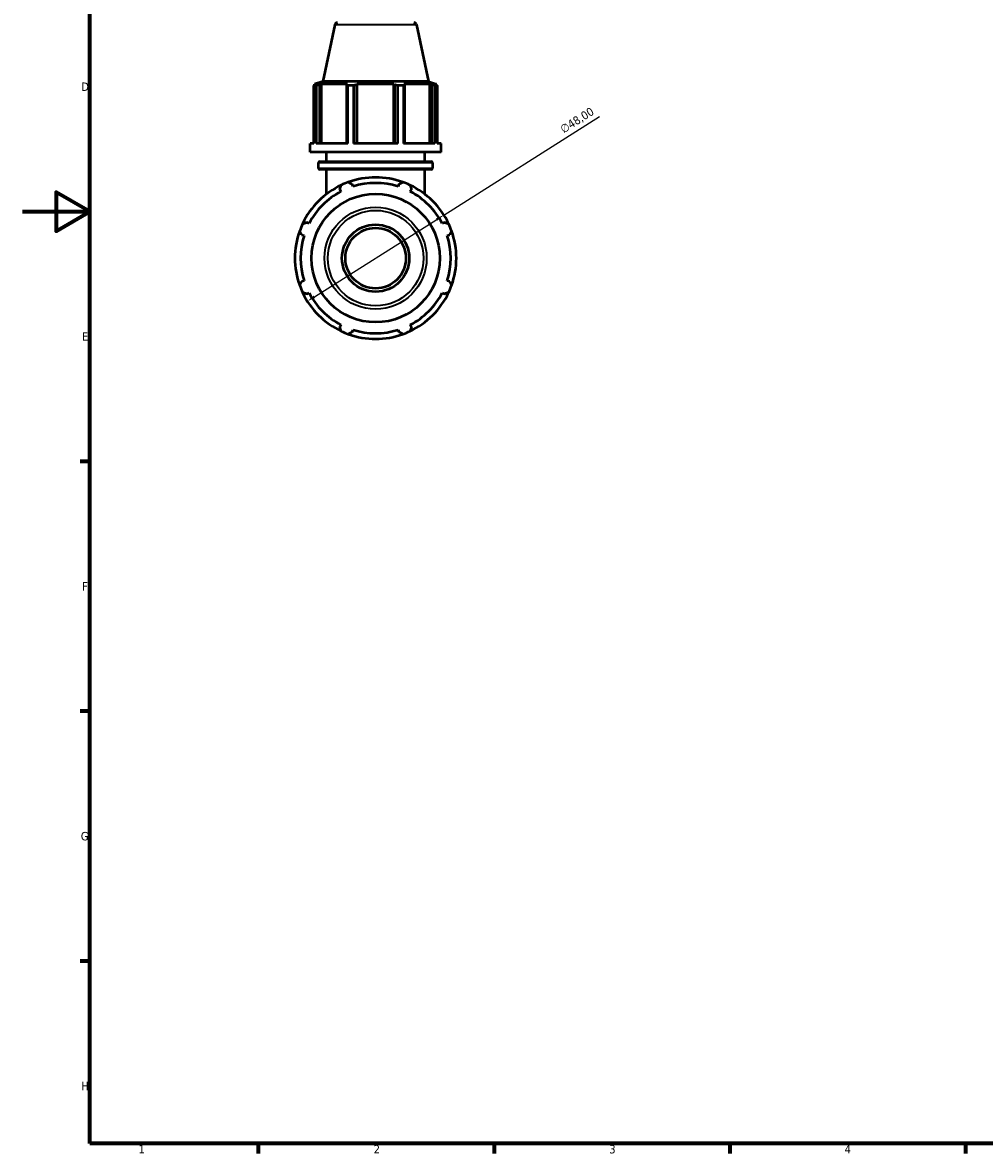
# Model space of a CAD drawing. Header units: millimetres. Extents: x 0 to 973, y 0 to 938.
# Tile 1 of 6: x 0 to 286, y 17 to 353. Entities that reach past the tile are written whole.
import ezdxf

# ---------------------------------------------------------------- set-up
doc = ezdxf.new("R2010")
doc.units = ezdxf.units.MM
for name, color, linetype, lineweight in [('Border (ISO)', 7, 'Continuous', 70), ('Dimension (ISO)', 7, 'Continuous', 25), ('Visible (ISO)', 7, 'Continuous', 50), ('Visible Narrow (ISO)', 7, 'Continuous', 35)]:
    doc.layers.add(name, color=color, linetype=linetype, lineweight=lineweight)
doc.styles.add('Note Text (ISO)', font='tahoma.ttf')
doc.dimstyles.new('Default (ISO)', dxfattribs={"dimtxt": 2.5, "dimasz": 2.5, "dimexe": 3.175, "dimexo": 0, "dimgap": 0.762, "dimtad": 1, "dimrnd": 1e-08, "dimzin": 0, "dimtxsty": 'Note Text (ISO)', "dimcen": 0.09, "dimdle": 10, "dimclrd": 256, "dimclre": 256, "dimclrt": 232, "dimazin": 0, "dimtfac": 1.40208, "dimtmove": 0, "dimatfit": 3, "dimfxl": 1, "dimtolj": 1, "dimtzin": 0, "dimlwd": -1, "dimlwe": -1, "dimarcsym": 0})

# ---------------------------------------------------------------- blocks, each defined once
blk = doc.blocks.new('Borders Default Border')
at = {"layer": 'Border (ISO)'}
for p, q in [((20, 222.75), (17.1, 222.75)), ((20, 148.5), (17.1, 148.5)), ((20, 74.25), (17.1, 74.25)), ((70.08, 20), (70.08, 17.1)), ((140.17, 20), (140.17, 17.1)), ((210.25, 20), (210.25, 17.1)), ((280.33, 20), (280.33, 17.1))]:
    blk.add_line(p, q, dxfattribs=at)
at = {"layer": 'Border (ISO)', "flags": 128}
for points in [[(20, 20), (20, 574), (821, 574), (821, 20), (20, 20)], [(0, 297), (20, 297), (10, 302.77), (10, 291.23), (20, 297)]]:
    blk.add_lwpolyline(points, dxfattribs=at)
at = {"layer": 'Border (ISO)', "color": 232, "true_color": 0xca0064, "char_height": 2.5, "attachment_point": 7, "style": 'Note Text (ISO)'}
for s, insert in [('D', (17.43, 332.88)), ('E', (17.64, 258.63)), ('F', (17.7, 184.38)), ('G', (17.31, 110.08)), ('H', (17.44, 35.88)), ('1', (34.48, 17.1)), ('2', (104.37, 17.1)), ('3', (174.43, 17.05)), ('4', (244.42, 17.1))]:
    blk.add_mtext(s, dxfattribs=dict(at, insert=insert))
blk = doc.blocks.new('*D16')
at = {"layer": 'Defpoints', "color": 0, "transparency": 16777216}
for p in [(125.25, 295.99), (84.66, 270.37)]:
    blk.add_point(p, dxfattribs=at)
at = {"layer": 'Dimension (ISO)', "transparency": 16777216}
for p, q in [((125.25, 295.99), (171.57, 325.23)), ((86.78, 271.7), (123.14, 294.65))]:
    blk.add_line(p, q, dxfattribs=at)
blk.add_arc((104.96, 283.18), 24, 24.6854, 109.792, dxfattribs=at)
for points in [[(122.92, 295.01), (123.36, 294.3), (125.25, 295.99)], [(86.56, 272.05), (87, 271.35), (84.66, 270.37)]]:
    blk.add_solid(points, dxfattribs=at)
at = {"layer": 'Dimension (ISO)', "color": 232, "true_color": 0xca0064, "transparency": 16777216, "insert": (159.51, 322.32), "char_height": 2.5, "attachment_point": 1, "rotation": 32.2651, "style": 'Note Text (ISO)'}
blk.add_mtext('\\A1;∅48,00', dxfattribs=at)

msp = doc.modelspace()

# ---------------------------------------------------------------- linework, layer by layer
at = {"layer": 'Visible (ISO)'}
for p, q in [((92.824, 352.544), (89.239, 335.677)), ((117.093, 352.544), (120.678, 335.677)), ((86.61, 317.277), (86.61, 334.449)), ((87.316, 334.449), (86.61, 334.449)), ((89.239, 335.677), (86.824, 334.893)), ((87.663, 334.893), (86.824, 334.893)), ((86.824, 334.56), (86.824, 334.893)), ((87.663, 334.893), (87.105, 334.703)), ((87.316, 334.449), (87.316, 317.277)), ((88.354, 334.703), (88.873, 334.893)), ((88.354, 317.277), (88.354, 334.703)), ((88.873, 317.277), (88.873, 334.893)), ((96.585, 334.893), (88.873, 334.893)), ((120.678, 335.677), (89.239, 335.677)), ((96.585, 334.893), (96.315, 334.703)), ((96.315, 334.703), (96.315, 317.277)), ((96.653, 317.277), (96.653, 334.449)), ((98.356, 334.449), (96.653, 334.449)), ((98.356, 334.449), (98.356, 317.277)), ((99.329, 334.703), (99.505, 334.893)), ((99.329, 317.277), (99.329, 334.703)), ((99.505, 317.277), (99.505, 334.893)), ((110.412, 334.893), (99.505, 334.893)), ((110.412, 317.277), (110.412, 334.893)), ((110.412, 334.893), (110.588, 334.703)), ((110.588, 334.703), (110.588, 317.277)), ((111.561, 317.277), (111.561, 334.449)), ((113.264, 334.449), (111.561, 334.449)), ((113.264, 334.449), (113.264, 317.277)), ((113.602, 334.703), (113.332, 334.893)), ((121.044, 334.893), (113.332, 334.893)), ((113.602, 317.277), (113.602, 334.703)), ((120.678, 335.677), (123.094, 334.893)), ((121.044, 317.277), (121.044, 334.893)), ((121.044, 334.893), (121.563, 334.703)), ((121.563, 334.703), (121.563, 317.277)), ((122.812, 334.703), (122.254, 334.893)), ((123.094, 334.893), (122.254, 334.893)), ((122.602, 317.277), (122.602, 334.449)), ((123.307, 334.449), (122.602, 334.449)), ((123.094, 334.56), (123.094, 334.893)), ((123.307, 334.449), (123.307, 317.277)), ((86.61, 317.277), (85.459, 317.277)), ((85.459, 314.677), (85.459, 317.277)), ((96.653, 317.277), (87.316, 317.277)), ((111.561, 317.277), (98.356, 317.277)), ((122.602, 317.277), (113.264, 317.277)), ((124.459, 317.277), (123.307, 317.277)), ((124.459, 314.677), (124.459, 317.277)), ((124.459, 314.677), (85.459, 314.677)), ((90.334, 311.877), (90.334, 314.677)), ((119.584, 311.877), (119.584, 314.677)), ((87.994, 309.944), (87.994, 311.477)), ((88.394, 311.877), (121.524, 311.877)), ((121.524, 309.544), (88.394, 309.544)), ((90.334, 302.207), (90.334, 309.544)), ((119.584, 302.207), (119.584, 309.544)), ((121.924, 309.944), (121.924, 311.477)), ((94.32, 303.614), (94.652, 302.975)), ((98.247, 304.464), (98.03, 305.151)), ((111.887, 305.151), (111.67, 304.464)), ((115.265, 302.975), (115.597, 303.614)), ((85.16, 293.484), (84.522, 293.816)), ((125.395, 293.816), (124.757, 293.484)), ((82.985, 290.106), (83.672, 289.889)), ((126.246, 289.889), (126.932, 290.106)), ((83.672, 276.466), (82.985, 276.249)), ((126.932, 276.249), (126.246, 276.466)), ((84.522, 272.539), (85.16, 272.871)), ((124.757, 272.871), (125.395, 272.539)), ((94.652, 263.379), (94.32, 262.741)), ((115.597, 262.741), (115.265, 263.379)), ((98.03, 261.204), (98.247, 261.89)), ((111.67, 261.89), (111.887, 261.204))]:
    msp.add_line(p, q, dxfattribs=at)
for radius in [19.077, 10, 9]:
    msp.add_circle((104.959, 283.177), radius, dxfattribs=at)
for centre, radius, start, end in [((93.606, 352.377), 0.8, 90, 168), ((116.311, 352.377), 0.8, 12, 90), ((88.394, 311.477), 0.4, 90, 180), ((88.394, 309.944), 0.4, 180, 270), ((121.524, 311.477), 0.4, 0, 90), ((121.524, 309.944), 0.4, 270, 0), ((104.959, 283.177), 24, 70.20802, 109.79198), ((104.959, 283.177), 24, 115.20802, 154.79198), ((104.959, 283.177), 22.32, 117.5, 152.5), ((104.959, 283.177), 24, 109.79198, 115.20802), ((104.959, 283.177), 22.32, 72.5, 107.5), ((104.959, 283.177), 24, 64.79198, 70.20802), ((104.959, 283.177), 24, 25.20802, 64.79198), ((104.959, 283.177), 22.32, 27.5, 62.5), ((104.959, 283.177), 24, 154.79198, 160.20802), ((104.959, 283.177), 24, 19.79198, 25.20802), ((104.959, 283.177), 24, 160.20802, 199.79198), ((104.959, 283.177), 22.32, 162.5, 197.5), ((104.959, 283.177), 22.32, 342.5, 17.5), ((104.959, 283.177), 24, 340.20802, 19.79198), ((104.959, 283.177), 24, 199.79198, 205.20802), ((104.959, 283.177), 24, 205.20802, 244.79198), ((104.959, 283.177), 22.32, 207.5, 242.5), ((104.959, 283.177), 24, 295.20802, 334.79198), ((104.959, 283.177), 22.32, 297.5, 332.5), ((104.959, 283.177), 24, 334.79198, 340.20802), ((104.959, 283.177), 24, 244.79198, 250.20802), ((104.959, 283.177), 24, 250.20802, 289.79198), ((104.959, 283.177), 22.32, 252.5, 287.5), ((104.959, 283.177), 24, 289.79198, 295.20802)]:
    msp.add_arc(centre, radius, start, end, dxfattribs=at)
for points, weights in [([(86.61, 334.449), (86.863, 334.581), (87.105, 334.703)], [1, 1.00242697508, 1.00403954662]), ([(88.354, 334.703), (87.845, 334.581), (87.316, 334.449)], [1.00403954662, 1.00242697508, 1]), ([(96.653, 334.449), (96.481, 334.581), (96.315, 334.703)], [1, 1.00242697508, 1.00403954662]), ([(99.329, 334.703), (98.852, 334.581), (98.356, 334.449)], [1.00403954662, 1.00242697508, 1]), ([(111.561, 334.449), (111.065, 334.581), (110.588, 334.703)], [1, 1.00242697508, 1.00403954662]), ([(113.602, 334.703), (113.437, 334.581), (113.264, 334.449)], [1.00403954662, 1.00242697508, 1]), ([(122.602, 334.449), (122.072, 334.581), (121.563, 334.703)], [1, 1.00242697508, 1.00403954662]), ([(122.812, 334.703), (123.054, 334.581), (123.307, 334.449)], [1.00403954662, 1.00242697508, 1]), ([(94.32, 303.614), (94.524, 304.24), (94.737, 304.892)], [1.00442891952, 1.00262133, 1]), ([(96.832, 305.76), (97.443, 305.449), (98.03, 305.151)], [1, 1.00262133, 1.00442891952]), ([(111.887, 305.151), (112.474, 305.449), (113.085, 305.76)], [1.00442891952, 1.00262133, 1]), ([(115.18, 304.892), (115.393, 304.24), (115.597, 303.614)], [1, 1.00262133, 1.00442891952]), ([(83.244, 293.399), (83.896, 293.612), (84.522, 293.816)], [1, 1.00262133, 1.00442891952]), ([(125.395, 293.816), (126.021, 293.612), (126.673, 293.399)], [1.00442891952, 1.00262133, 1]), ([(82.985, 290.106), (82.687, 290.693), (82.376, 291.304)], [1.00442891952, 1.00262133, 1]), ([(127.541, 291.304), (127.23, 290.693), (126.932, 290.106)], [1, 1.00262133, 1.00442891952]), ([(82.376, 275.051), (82.687, 275.662), (82.985, 276.249)], [1, 1.00262133, 1.00442891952]), ([(126.932, 276.249), (127.23, 275.662), (127.541, 275.051)], [1.00442891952, 1.00262133, 1]), ([(84.522, 272.539), (83.896, 272.743), (83.244, 272.956)], [1.00442891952, 1.00262133, 1]), ([(126.673, 272.956), (126.021, 272.743), (125.395, 272.539)], [1, 1.00262133, 1.00442891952]), ([(94.737, 261.463), (94.524, 262.115), (94.32, 262.741)], [1, 1.00262133, 1.00442891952]), ([(115.597, 262.741), (115.393, 262.115), (115.18, 261.463)], [1.00442891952, 1.00262133, 1]), ([(98.03, 261.204), (97.443, 260.906), (96.832, 260.595)], [1.00442891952, 1.00262133, 1]), ([(113.085, 260.595), (112.474, 260.906), (111.887, 261.204)], [1, 1.00262133, 1.00442891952])]:
    msp.add_rational_spline(points, weights, degree=2, dxfattribs=at)
at = {"layer": 'Visible Narrow (ISO)'}
for p, q in [((116.944, 352.544), (92.973, 352.544)), ((121.715, 311.477), (88.202, 311.477)), ((88.202, 309.944), (121.715, 309.944))]:
    msp.add_line(p, q, dxfattribs=at)
for radius in [15.168, 14.19]:
    msp.add_circle((104.959, 283.177), radius, dxfattribs=at)

# ---------------------------------------------------------------- block references
msp.add_blockref('Borders Default Border', (0, 0))

# ---------------------------------------------------------------- dimensions: what is measured, and where the dimension line sits
at = {"layer": 'Dimension (ISO)'}
dim = msp.add_diameter_dim_2p(p1=(84.664, 270.365), p2=(125.253, 295.989), dimstyle='Default (ISO)', override={"dimdec": 2, "dimlfac": 1, "dimtp": 0, "dimtm": 0, "dimtdec": 2, "dimatfit": 2}, dxfattribs=at)
dim.commit()
dim.dimension.update_dxf_attribs({"geometry": '*D16', "text_midpoint": (166.278, 321.89), "dimtype": 163})

doc.saveas('drawing.dxf')
